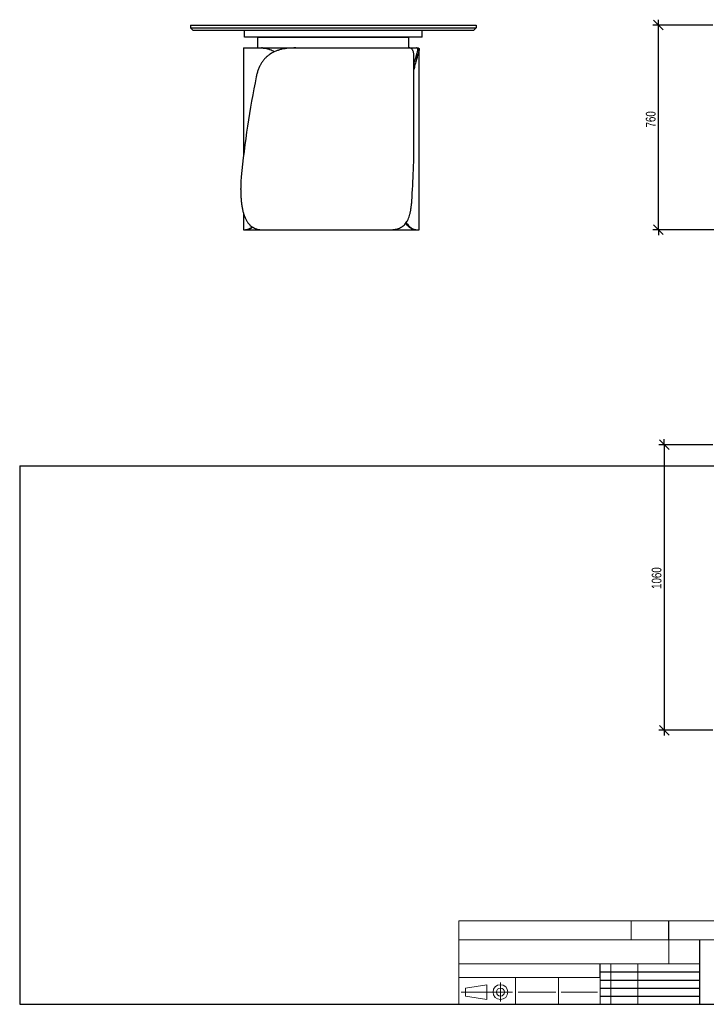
# Model space of a CAD drawing. Header units: millimetres. Extents: x 2 to 291, y 2 to 185.
# Tile 1 of 3: x 2 to 130, y 2 to 185. Entities that reach past the tile are written whole.
import ezdxf

# ---------------------------------------------------------------- set-up
doc = ezdxf.new("R2010")
doc.units = ezdxf.units.MM
doc.layers.add('FORMAT', color=7, linetype='Continuous')
doc.styles.add('SLDTEXTSTYLE1', font='TXT', dxfattribs={"width": 0.75})
doc.dimstyles.new('SLDDIMSTYLE0', dxfattribs={"dimtxt": 1.8, "dimasz": 1.8, "dimexe": 0, "dimexo": 0.0625, "dimgap": 0.45, "dimtad": 1, "dimlfac": 20, "dimrnd": 1e-09, "dimzin": 12, "dimdsep": 46, "dimtxsty": 'SLDTEXTSTYLE1', "dimblk1": 'OBLIQUE', "dimblk2": 'OBLIQUE', "dimsah": 1, "dimcen": 0.09, "dimadec": 0, "dimazin": 3, "dimtfac": 1, "dimtmove": 0, "dimatfit": 0, "dimldrblk": 'OBLIQUE', "dimfxl": 0, "dimfrac": 2, "dimtolj": 1, "dimtzin": 12, "dimarcsym": 0})

# ---------------------------------------------------------------- blocks, each defined once
blk = doc.blocks.new('_Oblique')
at = {"color": 0, "linetype": 'ByBlock', "lineweight": -2}
blk.add_line((-0.5, -0.5), (0.5, 0.5), dxfattribs=at)
blk = doc.blocks.new('_D')
at = {"layer": 'FORMAT', "color": 7}
for p, q in [((121.04, 184.3), (121.04, 185.3)), ((131.13, 184.3), (120.04, 184.3)), ((121.04, 146.3), (121.04, 184.3)), ((162.04, 146.3), (120.04, 146.3)), ((121.04, 146.3), (121.04, 145.3))]:
    blk.add_line(p, q, dxfattribs=at)
at = {"layer": 'FORMAT', "color": 7, "xscale": 1.8, "yscale": 1.8}
for p, rotation in [((121.04, 184.3), 270.0000000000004), ((121.04, 146.3), 90.0000000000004)]:
    blk.add_blockref('_Oblique', p, dxfattribs=dict(at, rotation=rotation))
at = {"layer": 'FORMAT', "color": 7, "insert": (118.72, 165.29), "char_height": 1.8, "attachment_point": 1, "rotation": 90, "style": 'SLDTEXTSTYLE1'}
blk.add_mtext('760', dxfattribs=at)
blk = doc.blocks.new('_D_2')
at = {"layer": 'FORMAT', "color": 7}
for p, q in [((131.13, 106.39), (121.13, 106.39)), ((122.13, 106.39), (122.13, 107.39)), ((122.13, 106.39), (122.13, 53.39)), ((131.13, 53.39), (121.13, 53.39)), ((122.13, 53.39), (122.13, 52.39))]:
    blk.add_line(p, q, dxfattribs=at)
at = {"layer": 'FORMAT', "color": 7, "xscale": 1.8, "yscale": 1.8}
for p, rotation in [((122.13, 106.39, 17.11), 270.0000000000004), ((122.13, 53.39, 17.11), 90.0000000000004)]:
    blk.add_blockref('_Oblique', p, dxfattribs=dict(at, rotation=rotation))
at = {"layer": 'FORMAT', "color": 7, "insert": (119.81, 79.62), "char_height": 1.8, "attachment_point": 1, "rotation": 90, "style": 'SLDTEXTSTYLE1'}
blk.add_mtext('1060', dxfattribs=at)

msp = doc.modelspace()

# ---------------------------------------------------------------- linework, layer by layer
at = {"color": 7, "linetype": 'Continuous', "lineweight": 25}
for p, q in [((34.22206, 184.29683), (34.22206, 183.79683)), ((34.22206, 184.29683), (87.22206, 184.29683)), ((34.22206, 183.79683), (87.22206, 183.79683)), ((34.22206, 183.79683), (34.72206, 183.29683)), ((86.72206, 183.29683), (34.72206, 183.29683)), ((44.22206, 182.04683), (44.22206, 183.29683)), ((77.22206, 182.04683), (77.22206, 183.29683)), ((86.72206, 183.29683), (87.22206, 183.79683)), ((87.22206, 184.29683), (87.22206, 183.79683)), ((77.22206, 182.04683), (44.22206, 182.04683)), ((46.72206, 180.04683), (46.72206, 182.04683)), ((46.72206, 182.04683), (74.72206, 182.04683)), ((74.72206, 180.04683), (74.72206, 182.04683)), ((44.04706, 180.04683), (44.04706, 160.00239)), ((44.04706, 180.04683), (46.72206, 180.04683)), ((46.72206, 180.04683), (74.72206, 180.04683)), ((74.72206, 180.04683), (74.80773, 180.04683)), ((74.81372, 180.04683), (76.10687, 180.04683)), ((76.10687, 180.04683), (76.41202, 180.04683)), ((76.64706, 146.29683), (76.64706, 179.80339)), ((75.68206, 163.35724), (75.68206, 178.02302)), ((43.51654, 153.79683), (43.51654, 153.94607)), ((44.04706, 149.32889), (44.04706, 146.29683)), ((44.04706, 146.29683), (44.39325, 146.29683)), ((44.57414, 146.29683), (44.39325, 146.29683)), ((44.57414, 146.29683), (47.57713, 146.29683)), ((47.58336, 146.29683), (71.02264, 146.29683)), ((71.02598, 146.29683), (75.82309, 146.29683)), ((76.02958, 146.29683), (75.82309, 146.29683)), ((76.02958, 146.29683), (76.64706, 146.29683))]:
    msp.add_line(p, q, dxfattribs=at)
for centre, major_axis, ratio, start_param, end_param in [((59.18206, 155.04683), (5.63119, 54.97705), 0.28210575, 1.234238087, 1.580512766), ((59.18206, 171.29683), (-2.61129, 54.99456), 0.296248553, 4.332877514, 4.553460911)]:
    msp.add_ellipse(centre, major_axis=major_axis, ratio=ratio, start_param=start_param, end_param=end_param, dxfattribs=at)
for points, knots in [([(53.7401, 180.04683), (53.29229, 180.04683), (52.85543, 180.03018), (52.00394, 179.95346), (51.58931, 179.89345), (50.98463, 179.76136), (50.78595, 179.71029), (50.54131, 179.63637), (50.49256, 179.62108), (50.39545, 179.58944), (50.34702, 179.57309), (50.20279, 179.52255), (50.10808, 179.48694), (49.64169, 179.29895), (49.29145, 179.11694), (48.79991, 178.78884), (48.64171, 178.67027), (48.45104, 178.50946), (48.41322, 178.47663), (48.33867, 178.41001), (48.3019, 178.3762), (48.19312, 178.27328), (48.12263, 178.20267), (47.917, 177.98481), (47.78774, 177.83155), (47.54404, 177.50866), (47.4296, 177.33903), (47.26865, 177.07183), (47.21679, 176.98063), (47.14165, 176.84056), (47.11704, 176.79332), (47.06871, 176.69774), (47.04496, 176.64934), (46.92904, 176.4059), (46.84489, 176.20567), (46.69237, 175.7945), (46.62399, 175.58356), (46.50213, 175.1509), (46.44866, 174.9292), (46.40249, 174.70194)], [0, 0, 0, 0, 0.125, 0.125, 0.25, 0.25, 0.3125, 0.3125, 0.328125, 0.328125, 0.34375, 0.34375, 0.375, 0.375, 0.5, 0.5, 0.5625, 0.5625, 0.578125, 0.578125, 0.59375, 0.59375, 0.625, 0.625, 0.6875, 0.6875, 0.75, 0.75, 0.78125, 0.78125, 0.796875, 0.796875, 0.8125, 0.8125, 0.875, 0.875, 0.9375, 0.9375, 1, 1, 1, 1]), ([(49.73993, 179.32616), (49.68761, 179.35902), (49.49495, 179.48002), (49.15954, 179.64275), (48.76213, 179.8044), (48.39339, 179.91699), (48.0526, 179.99213), (47.7187, 180.0384), (47.50497, 180.04402), (47.3981, 180.04683)], [0, 0, 0, 0, 0.06471031, 0.238294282, 0.411884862, 0.557544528, 0.703209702, 0.851601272, 1, 1, 1, 1]), ([(47.52051, 180.04683), (47.64569, 180.04295), (47.89606, 180.03518), (48.29672, 179.9697), (48.71364, 179.86112), (49.14095, 179.70174), (49.5054, 179.53425), (49.72385, 179.4028), (49.80067, 179.35657)], [0, 0, 0, 0, 0.178633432, 0.357252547, 0.540731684, 0.724198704, 0.902997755, 1, 1, 1, 1]), ([(75.68104, 178.02302), (75.68136, 178.05471), (75.68316, 178.23486), (75.67364, 178.52452), (75.64845, 178.87824), (75.60444, 179.17793), (75.54211, 179.4325), (75.45765, 179.64452), (75.35553, 179.80401), (75.23996, 179.91709), (75.11393, 179.9921), (74.97155, 180.0384), (74.86234, 180.04402), (74.80773, 180.04683)], [0, 0, 0, 0, 0.022981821, 0.130650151, 0.238316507, 0.339235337, 0.44015477, 0.544058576, 0.647966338, 0.735155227, 0.822347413, 0.911171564, 1, 1, 1, 1]), ([(76.41202, 180.04683), (76.44491, 180.04495), (76.51072, 180.04119), (76.5794, 180.00787), (76.62659, 179.94991), (76.64886, 179.86117), (76.64684, 179.73797), (76.62091, 179.57783), (76.57184, 179.37743), (76.50137, 179.13247), (76.41099, 178.83933), (76.30482, 178.49906), (76.18774, 178.115), (76.0632, 177.68519), (75.93428, 177.20671), (75.8149, 176.71175), (75.73023, 176.33071), (75.69113, 176.12224), (75.68206, 176.07389)], [0, 0, 0, 0, 0.063950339, 0.127940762, 0.19187757, 0.257852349, 0.323891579, 0.389844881, 0.455962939, 0.522074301, 0.5899741, 0.6578676, 0.724071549, 0.790271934, 0.858786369, 0.927299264, 0.983137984, 1, 1, 1, 1]), ([(75.68206, 176.99706), (75.70203, 177.0809), (75.75815, 177.31647), (75.85331, 177.67331), (75.96299, 178.06603), (76.06715, 178.42153), (76.16116, 178.73732), (76.24318, 179.01613), (76.31045, 179.25877), (76.35865, 179.45778), (76.38771, 179.61742), (76.39947, 179.74395), (76.39355, 179.86416), (76.35666, 179.96305), (76.28356, 180.01892), (76.19754, 180.04336), (76.13711, 180.04567), (76.10687, 180.04683)], [0, 0, 0, 0, 0.036791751, 0.103379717, 0.171863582, 0.240350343, 0.30778039, 0.37521472, 0.444269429, 0.513329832, 0.574350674, 0.635429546, 0.696462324, 0.790611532, 0.88477603, 0.942338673, 1, 1, 1, 1]), ([(43.61873, 156.10118), (43.58371, 155.74973), (43.55848, 155.39435), (43.52489, 154.67598), (43.51654, 154.31299), (43.51654, 153.94607)], [0, 0, 0, 0, 0.5, 0.5, 1, 1, 1, 1]), ([(43.51654, 153.79683), (43.51654, 153.54349), (43.52055, 153.29232), (43.53645, 152.79417), (43.54835, 152.5472), (43.58049, 152.05744), (43.60072, 151.81465), (43.63184, 151.51384), (43.63835, 151.45381), (43.652, 151.33402), (43.65913, 151.27423), (43.68134, 151.09627), (43.69727, 150.9792), (43.74858, 150.63261), (43.78746, 150.4077), (43.87567, 149.97002), (43.925, 149.75724), (44.00803, 149.44732), (44.03722, 149.34556), (44.08346, 149.19528), (44.09929, 149.14552), (44.13175, 149.04705), (44.14832, 148.99844), (44.23302, 148.75844), (44.30654, 148.57622), (44.4663, 148.2308), (44.55254, 148.0676), (44.73928, 147.7602), (44.83978, 147.61599), (44.97551, 147.44789), (45.00311, 147.41496), (45.05901, 147.35068), (45.08735, 147.31929), (45.17353, 147.22738), (45.23254, 147.16908), (45.41438, 147.0029), (45.54202, 146.90371), (45.81088, 146.72775), (45.95212, 146.65097), (46.17489, 146.5524), (46.25113, 146.52227), (46.40583, 146.46806), (46.48442, 146.44389), (46.72398, 146.37989), (46.8887, 146.34852), (47.22833, 146.30699), (47.40324, 146.29683), (47.58336, 146.29683)], [0, 0, 0, 0, 0.0625, 0.0625, 0.125, 0.125, 0.1875, 0.1875, 0.203125, 0.203125, 0.21875, 0.21875, 0.25, 0.25, 0.3125, 0.3125, 0.375, 0.375, 0.40625, 0.40625, 0.421875, 0.421875, 0.4375, 0.4375, 0.5, 0.5, 0.5625, 0.5625, 0.625, 0.625, 0.640625, 0.640625, 0.65625, 0.65625, 0.6875, 0.6875, 0.75, 0.75, 0.8125, 0.8125, 0.84375, 0.84375, 0.875, 0.875, 0.9375, 0.9375, 1, 1, 1, 1]), ([(71.02264, 146.29683), (71.353, 146.29683), (71.66559, 146.31349), (72.25595, 146.39021), (72.53372, 146.45021), (72.92441, 146.5823), (73.0503, 146.63337), (73.20224, 146.7073), (73.23235, 146.72259), (73.29204, 146.75422), (73.32165, 146.77058), (73.40935, 146.82112), (73.46632, 146.85673), (73.7438, 147.04472), (73.94231, 147.22673), (74.20823, 147.55482), (74.29156, 147.67339), (74.3894, 147.8342), (74.40867, 147.86704), (74.4464, 147.93366), (74.46488, 147.96747), (74.51917, 148.07039), (74.55385, 148.141), (74.65361, 148.35885), (74.71442, 148.51211), (74.82598, 148.835), (74.87673, 149.00464), (74.94613, 149.27184), (74.96815, 149.36303), (74.99959, 149.5031), (75.00981, 149.55034), (75.02972, 149.64592), (75.03944, 149.69432), (75.08649, 149.93777), (75.11952, 150.13799), (75.17791, 150.54916), (75.20327, 150.76011), (75.24746, 151.19276), (75.26629, 151.41447), (75.28226, 151.64172)], [0, 0, 0, 0, 0.125, 0.125, 0.25, 0.25, 0.3125, 0.3125, 0.328125, 0.328125, 0.34375, 0.34375, 0.375, 0.375, 0.5, 0.5, 0.5625, 0.5625, 0.578125, 0.578125, 0.59375, 0.59375, 0.625, 0.625, 0.6875, 0.6875, 0.75, 0.75, 0.78125, 0.78125, 0.796875, 0.796875, 0.8125, 0.8125, 0.875, 0.875, 0.9375, 0.9375, 1, 1, 1, 1]), ([(44.39325, 146.29683), (44.44864, 146.29967), (44.55964, 146.30537), (44.77021, 146.35659), (45.00974, 146.44429), (45.28057, 146.58128), (45.50059, 146.71142), (45.63461, 146.81272), (45.6621, 146.8335)], [0, 0, 0, 0, 0.189872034, 0.380532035, 0.571263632, 0.761539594, 0.951088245, 1, 1, 1, 1]), ([(45.73583, 146.78593), (45.69582, 146.75698), (45.56908, 146.66527), (45.37493, 146.55284), (45.15512, 146.44259), (44.95861, 146.36644), (44.79952, 146.32236), (44.67161, 146.30031), (44.60663, 146.29799), (44.57414, 146.29683)], [0, 0, 0, 0, 0.076718, 0.243023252, 0.409629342, 0.576165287, 0.742144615, 0.871070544, 1, 1, 1, 1]), ([(75.82309, 146.29683), (75.76653, 146.30072), (75.6534, 146.30851), (75.45437, 146.37388), (75.23461, 146.48289), (74.99645, 146.64065), (74.74586, 146.84387), (74.4843, 147.0981), (74.28334, 147.31369), (74.17041, 147.45984), (74.14913, 147.48739)], [0, 0, 0, 0, 0.1364406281, 0.2728703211, 0.4130121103, 0.5531446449, 0.6897117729, 0.8262750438, 0.9672559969, 1, 1, 1, 1]), ([(74.2389, 147.61229), (74.27617, 147.5628), (74.39912, 147.39955), (74.60817, 147.1672), (74.86345, 146.91077), (75.11275, 146.69925), (75.33934, 146.53963), (75.54027, 146.42658), (75.71751, 146.35156), (75.88282, 146.30526), (75.98066, 146.29964), (76.02958, 146.29683)], [0, 0, 0, 0, 0.054506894, 0.179779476, 0.305052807, 0.434030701, 0.563013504, 0.671242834, 0.779476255, 0.889735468, 1, 1, 1, 1])]:
    msp.add_open_spline(points, degree=3, knots=knots, dxfattribs=at)
at = {"layer": 'FORMAT', "color": 251, "true_color": 0x484848}
for p, q in [((2.5, 102.5), (146, 102.5)), ((2.5, 102.5), (2.5, 2.5)), ((2.5, 2.5), (146, 2.5))]:
    msp.add_line(p, q, dxfattribs=at)
at = {"layer": 'FORMAT', "color": 251, "lineweight": 18, "true_color": 0x484848}
for p, q in [((146, 18), (84, 18)), ((84, 18), (84, 2.5)), ((116, 18), (116, 14.5)), ((84, 14.5), (146, 14.5)), ((84, 10), (123, 10)), ((112.25, 10), (112.25, 2.5)), ((117.25, 10), (117.25, 2.5)), ((123, 10), (128.75, 10)), ((84, 7.5), (110.25, 7.5)), ((94.5, 7.5), (94.5, 2.5)), ((102.5, 7.5), (102.5, 2.5)), ((110.25, 7.5), (110.25, 2.5)), ((85.22616, 5.51421), (89.22616, 6.13921)), ((85.22616, 4.01421), (85.22616, 5.51421)), ((89.22616, 6.13921), (89.22616, 3.38921)), ((91.73012, 6.52038), (91.73012, 3.03025)), ((93.94146, 4.76421), (84.44672, 4.76421)), ((89.22616, 3.38921), (85.22616, 4.01421)), ((95, 4.75), (102, 4.75)), ((103, 4.75), (109.75, 4.75))]:
    msp.add_line(p, q, dxfattribs=at)
at = {"layer": 'FORMAT', "color": 7}
for p, q in [((123, 14.5), (123, 18)), ((128.75, 10), (128.75, 14.5)), ((110.25, 7.5), (110.25, 10)), ((128.75, 2.5), (128.75, 10)), ((110.25, 8.5), (128.75, 8.5)), ((110.25, 7), (128.75, 7)), ((110.25, 5.5), (128.75, 5.5)), ((110.25, 4), (128.75, 4)), ((110.25, 2.5), (128.75, 2.5))]:
    msp.add_line(p, q, dxfattribs=at)
at = {"layer": 'FORMAT', "color": 7, "lineweight": 18}
msp.add_line((123, 14.5), (123, 10), dxfattribs=at)
at = {"layer": 'FORMAT', "color": 251, "lineweight": 18, "true_color": 0x484848}
for radius in [1.375, 0.75]:
    msp.add_circle((91.73012, 4.76421), radius, dxfattribs=at)

# ---------------------------------------------------------------- dimensions: what is measured, and where the dimension line sits
at = {"layer": 'FORMAT', "color": 7}
for base, p1, p2, picture, middle in [((121.04203, 184.29683), (163.04179, 146.29683), (132.13351, 184.29683), '_D', (121.04203, 167.28436)), ((122.13351, 53.39291), (132.13351, 106.39291), (132.13351, 53.39291), '_D_2', (122.13351, 82.27835))]:
    dim = msp.add_linear_dim(base=base, p1=p1, p2=p2, angle=90, dimstyle='SLDDIMSTYLE0', dxfattribs=at)
    dim.commit()
    dim.dimension.update_dxf_attribs({"geometry": picture, "text_midpoint": middle, "dimtype": 160})

doc.saveas('drawing.dxf')
